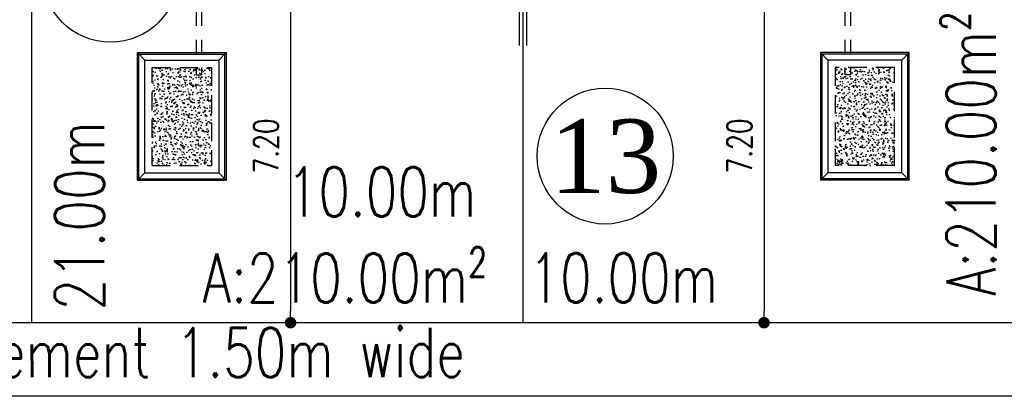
# Model space of a CAD drawing. Header units: millimetres. Extents: x 301 to 1479, y 491 to 1341.
# Tile 81 of 256: x 410 to 430, y 577 to 585. Entities that reach past the tile are written whole.
import ezdxf
from ezdxf.enums import TextEntityAlignment as Align

# ---------------------------------------------------------------- set-up
doc = ezdxf.new("R2010")
doc.units = ezdxf.units.MM
doc.header["$LTSCALE"] = 1.5
doc.header["$MEASUREMENT"] = 0
doc.linetypes.add('HIDDEN', pattern=[0.375, 0.25, -0.125])
doc.linetypes.add('PHANTOM2', pattern=[1.25, 0.625, -0.125, 0.125, -0.125, 0.125, -0.125])
for name, color, linetype in [('AP&SA', 254, 'HIDDEN'), ('Blk', 7, 'Continuous'), ('boundary', 3, 'Continuous'), ('Boundary Wall', 64, 'Continuous'), ('DIM', 6, 'Continuous'), ('Hatch Aggregate', 252, 'Continuous'), ('Kerb', 251, 'Continuous'), ('PVC Pipe 110', 69, 'Continuous'), ('ROAD', 8, 'Continuous'), ('TEXT', 7, 'Continuous'), ('TXTAREA', 10, 'Continuous')]:
    doc.layers.add(name, color=color, linetype=linetype)
doc.styles.add('RS1', font='romans.shx', dxfattribs={"width": 0.75, "height": 0.5})
doc.styles.add('RS2', font='romans.shx', dxfattribs={"width": 0.75, "height": 1})
doc.styles.add('times', font='times.ttf')
doc.dimstyles.new('Souillac5', dxfattribs={"dimscale": 0.5, "dimtxt": 0.5, "dimasz": 0.47, "dimexe": 0, "dimexo": 1, "dimgap": 0.5, "dimtad": 1, "dimzin": 0, "dimdsep": 46, "dimtxsty": 'RS1', "dimblk": 'DOT', "dimcen": 3, "dimse1": 1, "dimse2": 1, "dimclrd": 6, "dimclre": 6, "dimclrt": 7, "dimaunit": 1, "dimadec": 0, "dimazin": 0, "dimtfac": 1, "dimtofl": 0, "dimtmove": 1, "dimatfit": 3, "dimfxl": 1, "dimtolj": 1, "dimtzin": 0, "dimlwe": -1, "dimarcsym": 0})
pattern_1 = [(320, (-33568.45174, 774197.05092), (-0.018825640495, -0.21517805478), [0.0225, -0.2475]), (265, (-33568.45174, 774197.05092), (0.22565764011, 0.041625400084), [0.018, -0.198]), (10.45144446, (-33568.45331, 774197.033), (0.20683199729, -0.17355265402), [0.0191220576, -0.2103426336]), (316.1842, (-33568.39174, 774197.05092), (-0.04965578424, -0.3201723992), [0.03375, -0.37125]), (6.63563549, (-33568.39588, 774197.02424), (0.29223558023, -0.2803985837), [0.0286831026, -0.315514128]), (261.18416399, (-33568.39174, 774197.05092), (0.29223558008, -0.28039858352), [0.027, -0.2970000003]), (291, (-33568.40674, 774197.02092), (-0.1207856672, -0.179072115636), [0.0225, -0.2475]), (236, (-33568.40674, 774197.02092), (0.217545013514, -0.072994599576), [0.018, -0.198]), (341.45144474, (-33568.4168, 774197.006), (0.09675934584, -0.25206671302), [0.019122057, -0.2103426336]), (307.5, (-33568.45174, 774197.05092), (0.0998681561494, -0.003647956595), [0, -0.1956, 0, -0.201, 0, -0.19875]), (277.5, (-33568.45174, 774197.05092), (0.118323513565, -0.078920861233), [0, -0.1146, 0, -0.1911, 0, -0.07575]), (237.5, (-33568.45174, 774197.11782), (-0.00676646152, -0.160146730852), [0, -0.075, 0, -0.234, 0, -0.3105]), (227.5, (-33568.45174, 774197.14782), (0.0300314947, -0.174955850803), [0, -0.0975, 0, -0.1554, 0, -0.2205])]

# ---------------------------------------------------------------- blocks, each defined once
blk = doc.blocks.new('SSSU-D1')
at = {"layer": 'Hatch Aggregate'}
h = blk.add_hatch(dxfattribs=at)
h.set_pattern_fill('AR-CONC', color=256, scale=0.03, angle=-90)
h.set_pattern_definition(pattern_1)
h.paths.add_polyline_path([(0.105, -2), (-1.1, -2), (-1.1, -4), (0.105, -4)])
h = blk.add_hatch(dxfattribs=at)
h.set_pattern_fill('AR-CONC', color=256, scale=0.03, angle=-90)
h.set_pattern_definition(pattern_1)
h.paths.add_polyline_path([(12.795, -2), (14, -2), (14, -4), (12.795, -4)])
at = {"layer": 'AP&SA', "linetype": 'HIDDEN'}
for p, q in [((-1.1, -4), (-1.1, -2)), ((-1.1, -2), (0.105, -2)), ((0.105, -2), (0.105, -4)), ((14, -2), (12.795, -2)), ((12.795, -2), (12.795, -4)), ((14, -4), (14, -2)), ((-1.1, -4), (0.105, -4)), ((14, -4), (12.795, -4))]:
    blk.add_line(p, q, dxfattribs=at)
at = {"layer": 'Boundary Wall', "linetype": 'ByBlock'}
for p, q in [((6.375, -1.555), (6.375, 0)), ((6.525, -1.555), (6.525, 0))]:
    blk.add_line(p, q, dxfattribs=at)
at = {"layer": 'Kerb'}
for p, q in [((-1.4, -4.3), (-1.4, -1.7)), ((-1.4, -1.7), (0.405, -1.7)), ((-1.25, -1.85), (-1.4, -1.7)), ((-1.37, -4.27), (-1.37, -1.73)), ((-1.37, -1.73), (0.375, -1.73)), ((0.255, -1.85), (0.405, -1.7)), ((0.375, -1.73), (0.375, -4.27)), ((0.405, -1.7), (0.405, -4.3)), ((12.495, -1.7), (12.495, -4.3)), ((14.3, -1.7), (12.495, -1.7)), ((12.645, -1.85), (12.495, -1.7)), ((12.525, -1.73), (12.525, -4.27)), ((14.27, -1.73), (12.525, -1.73)), ((14.15, -1.85), (14.3, -1.7)), ((14.27, -4.27), (14.27, -1.73)), ((14.3, -4.3), (14.3, -1.7)), ((-1.25, -4.15), (-1.25, -1.85)), ((-1.25, -1.85), (0.255, -1.85)), ((0.255, -1.85), (0.255, -4.15)), ((14.15, -1.85), (12.645, -1.85)), ((12.645, -1.85), (12.645, -4.15)), ((14.15, -4.15), (14.15, -1.85)), ((-1.25, -4.15), (-1.4, -4.3)), ((-1.25, -4.15), (0.255, -4.15)), ((0.255, -4.15), (0.405, -4.3)), ((12.645, -4.15), (12.495, -4.3)), ((14.15, -4.15), (12.645, -4.15)), ((14.15, -4.15), (14.3, -4.3)), ((-1.4, -4.3), (0.405, -4.3)), ((-1.37, -4.27), (0.375, -4.27)), ((14.3, -4.3), (12.495, -4.3)), ((14.27, -4.27), (12.525, -4.27))]:
    blk.add_line(p, q, dxfattribs=at)
at = {"layer": 'PVC Pipe 110', "linetype": 'PHANTOM2', "ltscale": 1.5}
for p, q in [((-0.205, 0.25), (-0.205, -2.15)), ((-0.095, 0.25), (-0.095, -2.15)), ((12.995, 0.25), (12.995, -2.15)), ((13.105, 0.25), (13.105, -2.15))]:
    blk.add_line(p, q, dxfattribs=at)
at = {"layer": 'PVC Pipe 110', "linetype": 'PHANTOM2', "ltscale": 0.03}
for p, q in [((-0.205, -2.15), (-0.095, -2.15)), ((13.105, -2.15), (12.995, -2.15))]:
    blk.add_line(p, q, dxfattribs=at)
at = {"layer": 'PVC Pipe 110', "linetype": 'PHANTOM2', "ltscale": 2}
for p, q in [((-0.04, -3.963), (-0.013, -3.857)), ((12.94, -3.963), (12.913, -3.857))]:
    blk.add_line(p, q, dxfattribs=at)
blk = doc.blocks.new('_DOT')
at = {"color": 0, "linetype": 'ByBlock'}
blk.add_line((-0.5, 0), (-1, 0), dxfattribs=at)
at = {"color": 0, "linetype": 'ByBlock', "const_width": 0.5}
blk.add_lwpolyline([(-0.25, 0, 1), (0.25, 0, 1)], format="xyb", close=True, dxfattribs=at)
blk = doc.blocks.new('*D87')
at = {"layer": 'DEFPOINTS', "color": 0, "transparency": 16777216}
for p in [(415.013, 585.969), (415.013, 578.769), (415.153, 578.769)]:
    blk.add_point(p, dxfattribs=at)
at = {"layer": 'DIM', "color": 6, "lineweight": -2, "transparency": 16777216}
blk.add_line((415.153, 585.734), (415.153, 579.004), dxfattribs=at)
at = {"layer": 'DIM', "color": 6, "lineweight": -2, "transparency": 16777216, "xscale": 0.235, "yscale": 0.235, "zscale": 0.235}
for p, rotation in [((415.153, 585.969), 90), ((415.153, 578.769), 270)]:
    blk.add_blockref('_DOT', p, dxfattribs=dict(at, rotation=rotation))
at = {"layer": 'DIM', "color": 7, "transparency": 16777216, "insert": (414.653, 582.369), "char_height": 0.5, "attachment_point": 5, "rotation": 90, "style": 'RS1'}
blk.add_mtext('\\A1;7.20', dxfattribs=at)
blk = doc.blocks.new('*D90')
at = {"layer": 'DEFPOINTS', "color": 0, "transparency": 16777216}
for p in [(424.925, 585.969), (424.785, 578.769), (424.925, 578.769)]:
    blk.add_point(p, dxfattribs=at)
at = {"layer": 'DIM', "color": 6, "lineweight": -2, "transparency": 16777216}
blk.add_line((424.785, 585.734), (424.785, 579.004), dxfattribs=at)
at = {"layer": 'DIM', "color": 6, "lineweight": -2, "transparency": 16777216, "xscale": 0.235, "yscale": 0.235, "zscale": 0.235}
for p, rotation in [((424.785, 585.969), 90), ((424.785, 578.769), 270)]:
    blk.add_blockref('_DOT', p, dxfattribs=dict(at, rotation=rotation))
at = {"layer": 'DIM', "color": 7, "transparency": 16777216, "insert": (424.285, 582.369), "char_height": 0.5, "attachment_point": 5, "rotation": 90, "style": 'RS1'}
blk.add_mtext('\\A1;7.20', dxfattribs=at)

msp = doc.modelspace()

# ---------------------------------------------------------------- linework, layer by layer
at = {"layer": 'boundary'}
for p, q in [((409.8876, 578.769), (409.8876, 620.769)), ((409.8876, 579.3606), (409.8876, 620.769)), ((419.8876, 578.769), (419.8876, 620.769))]:
    msp.add_line(p, q, dxfattribs=at)
at = {"layer": 'ROAD'}
for p, q in [((489.7542, 578.769), (335.0755, 578.769)), ((489.7542, 577.269), (335.519, 577.269))]:
    msp.add_line(p, q, dxfattribs=at)
at = {"layer": 'TXTAREA'}
for centre in [(411.4897, 585.8632), (421.5544, 582.1615)]:
    msp.add_circle(centre, 1.3831, dxfattribs=at)

# ---------------------------------------------------------------- block references
at = {"layer": 'Blk'}
msp.add_blockref('SSSU-D1', (413.4376, 585.969), dxfattribs=at)

# ---------------------------------------------------------------- texts
at = {"layer": 'TEXT', "style": 'RS2', "width": 0.75}
for s, rotation, p in [('A:210.00m²', 89.98956, (429.4971, 579.3146)), ('21.00m', 89.94887, (411.3591, 579.0183)), ('10.00m', 0.01044, (415.0767, 580.9333)), ('A:210.00m²', 359.98956, (413.366, 579.1811)), ('10.00m', 0.01044, (419.9945, 579.1818)), ('Existing Pavement 1.50m wide', 0.01044, (403.0468, 577.6594))]:
    msp.add_text(s, height=1, rotation=rotation, dxfattribs=at).set_placement(p)
at = {"layer": 'TXTAREA', "style": 'times'}
msp.add_text('13', height=1.5, dxfattribs=at).set_placement((421.562, 582.1615), align=Align.MIDDLE_CENTER)

# ---------------------------------------------------------------- dimensions: what is measured, and where the dimension line sits
at = {"layer": 'DIM'}
for base, p1, p2, picture, middle in [((415.1533, 578.769), (415.0132, 585.969), (415.0132, 578.769), '*D87', (414.6533, 582.369)), ((424.7851, 578.769), (424.9253, 585.969), (424.9253, 578.769), '*D90', (424.2851, 582.369))]:
    dim = msp.add_linear_dim(base=base, p1=p1, p2=p2, angle=270, dimstyle='Souillac5', dxfattribs=at)
    dim.commit()
    dim.dimension.update_dxf_attribs({"geometry": picture, "text_midpoint": middle})

doc.saveas('drawing.dxf')
